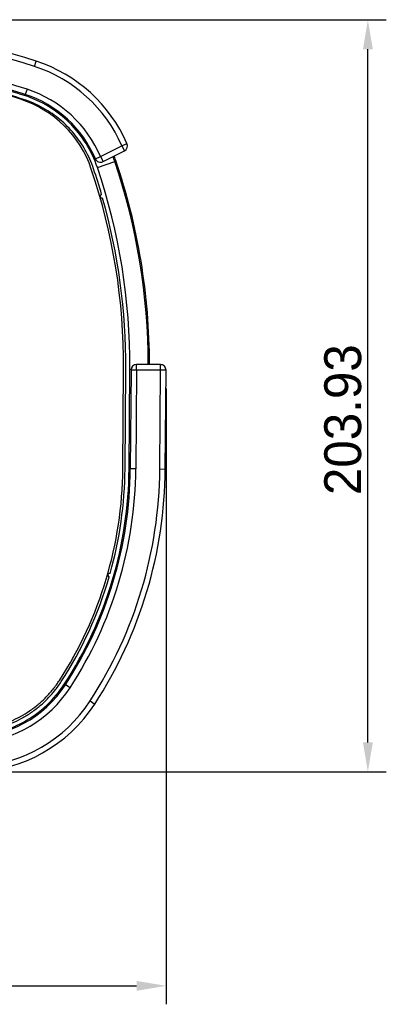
# Model space of a CAD drawing. Header units: millimetres. Extents: x 0 to 1189, y 0 to 841.
# Tile 14 of 34: x 474 to 573, y 277 to 543. Entities that reach past the tile are written whole.
import ezdxf

# ---------------------------------------------------------------- set-up
doc = ezdxf.new("R2010")
doc.units = ezdxf.units.MM
doc.header["$LTSCALE"] = 65.395
doc.header["$PDMODE"] = 3
doc.header["$PDSIZE"] = 0.01
doc.layers.get('0').update_dxf_attribs({"linetype": 'CONTINUOUS'})
doc.layers.get('Defpoints').update_dxf_attribs({"linetype": 'CONTINUOUS'})
for name, color, linetype in [('FRONT_SHEET_RH-A-SHAPE', 7, 'CONTINUOUS'), ('JACKET_BOTTOM-R-SHAPE', 7, 'CONTINUOUS'), ('JACKET_TOP-R-SHAPE', 7, 'CONTINUOUS'), ('TOP_BODY-RH-A-SHAPE', 7, 'CONTINUOUS'), ('TOP_BODY-RH-SHAPE', 7, 'CONTINUOUS')]:
    doc.layers.add(name, color=color, linetype=linetype)
doc.styles.get("Standard").update_dxf_attribs({"font": 'GOTHIC.TTF'})
doc.dimstyles.new('WALL', dxfattribs={"dimtxt": 10, "dimasz": 8, "dimexe": 5, "dimexo": 5, "dimgap": 1.5, "dimtad": 1, "dimtoh": 1, "dimdsep": 46, "dimtxsty": 'Standard', "dimcen": 0, "dimadec": 0, "dimazin": 0, "dimtp": 0.001, "dimtm": 0.001, "dimtfac": 1, "dimtofl": 0, "dimtmove": 0, "dimatfit": 3, "dimfxl": 1, "dimtolj": 1, "dimarcsym": 0})

# ---------------------------------------------------------------- blocks, each defined once
blk = doc.blocks.new('*D132')
at = {"color": 0, "lineweight": -2, "transparency": 16777216}
for p, q in [((432.74, 543.47), (573.37, 543.47)), ((568.37, 347.54), (568.37, 535.47)), ((467.54, 339.54), (573.37, 339.54))]:
    blk.add_line(p, q, dxfattribs=at)
at = {"color": 0, "transparency": 16777216}
for points in [[(567.04, 535.47), (569.71, 535.47), (568.37, 543.47)], [(567.04, 347.54), (569.71, 347.54), (568.37, 339.54)]]:
    blk.add_solid(points, dxfattribs=at)
at = {"layer": 'Defpoints', "color": 0, "transparency": 16777216}
for p in [(427.74, 543.47), (568.37, 543.47), (462.54, 339.54)]:
    blk.add_point(p, dxfattribs=at)
at = {"color": 0, "transparency": 16777216, "insert": (561.62, 435.03), "char_height": 10, "attachment_point": 5, "rotation": 90}
blk.add_mtext('\\A1;203.93', dxfattribs=at)
blk = doc.blocks.new('*D133')
at = {"color": 0, "lineweight": -2, "transparency": 16777216}
for p, q in [((276.26, 443.46), (276.26, 276.54)), ((513.65, 443.46), (513.65, 276.54)), ((284.26, 281.54), (505.65, 281.54))]:
    blk.add_line(p, q, dxfattribs=at)
at = {"color": 0, "transparency": 16777216}
for points in [[(284.26, 282.87), (284.26, 280.2), (276.26, 281.54)], [(505.65, 282.87), (505.65, 280.2), (513.65, 281.54)]]:
    blk.add_solid(points, dxfattribs=at)
at = {"layer": 'Defpoints', "color": 0, "transparency": 16777216}
for p in [(276.26, 448.46), (513.65, 448.46), (513.65, 281.54)]:
    blk.add_point(p, dxfattribs=at)
at = {"color": 0, "transparency": 16777216, "insert": (394.96, 288.29), "char_height": 10, "attachment_point": 5}
blk.add_mtext('\\A1;237.4', dxfattribs=at)

msp = doc.modelspace()

# ---------------------------------------------------------------- linework, layer by layer
at = {"layer": 'FRONT_SHEET_RH-A-SHAPE', "color": 7, "linetype": 'Continuous'}
msp.add_line((501.928, 421.742), (502.127, 448.763), dxfattribs=at)
for centre, radius, start, end in [((394.958, 275.974), 258.373, 72.14705, 75.21683), ((464.971, 493.351), 30, 18.74582, 72.14705), ((337.158, 449.974), 164.973, 359.57923, 18.74582), ((394.958, 422.528), 106.973, 327.05077, 359.57923)]:
    msp.add_arc(centre, radius, start, end, dxfattribs=at)
msp.add_open_spline([(470.537, 352.897), (470.867, 353.022), (472.097, 353.514), (474.168, 354.509), (476.658, 356.028), (478.985, 357.786), (481.125, 359.768), (483.059, 361.952), (484.197, 363.531), (484.725, 364.345)], degree=3, knots=[0, 0, 0, 0, 0.0571833, 0.214284, 0.371388, 0.5285042, 0.6856548, 0.842818, 1, 1, 1, 1], dxfattribs=at)
at = {"layer": 'JACKET_BOTTOM-R-SHAPE', "color": 7, "linetype": 'Continuous'}
for p, q in [((504.151, 448.485), (503.955, 421.727)), ((505.651, 448.474), (504.151, 448.485)), ((505.651, 448.474), (505.455, 421.716)), ((512.151, 449.974), (505.651, 449.974)), ((505.651, 448.474), (505.651, 449.974)), ((512.151, 448.474), (505.651, 448.474)), ((511.954, 421.669), (512.151, 448.474)), ((512.151, 448.474), (512.151, 449.974)), ((513.651, 448.463), (512.151, 448.474)), ((513.454, 421.657), (513.651, 448.463)), ((505.455, 421.716), (503.955, 421.727)), ((511.954, 421.669), (513.454, 421.657)), ((487.607, 362.308), (486.349, 363.126)), ((493.057, 358.766), (494.314, 357.948))]:
    msp.add_line(p, q, dxfattribs=at)
for centre, radius, start, end in [((505.651, 448.474), 1.5, 90, 179.57923), ((512.151, 448.474), 1.5, 359.57923, 90), ((394.958, 422.528), 109, 326.97715, 359.57923), ((394.958, 422.528), 110.5, 326.97715, 359.57923), ((394.958, 422.528), 117, 326.97715, 359.57923), ((394.958, 422.528), 118.5, 326.97715, 359.57923), ((460.273, 380.074), 31.1, 270, 326.97715), ((460.273, 380.074), 32.6, 273.8422, 326.97715), ((460.273, 380.074), 40.6, 271.73597, 326.97715), ((460.273, 380.074), 39.1, 273.20274, 326.97715)]:
    msp.add_arc(centre, radius, start, end, dxfattribs=at)
at = {"layer": 'JACKET_TOP-R-SHAPE', "color": 7, "linetype": 'Continuous'}
for p, q in [((477.971, 530.793), (478.435, 532.22)), ((475.957, 524.613), (475.493, 523.187)), ((501.678, 509.296), (503.052, 509.898)), ((495.874, 506.339), (501.678, 509.296)), ((496.555, 505.003), (502.359, 507.96)), ((501.678, 509.296), (502.359, 507.96)), ((494.493, 505.754), (495.874, 506.339)), ((495.874, 506.339), (496.555, 505.003))]:
    msp.add_line(p, q, dxfattribs=at)
for centre, radius, start, end in [((394.958, 275.974), 268, 71.95582, 83.01241), ((394.958, 275.974), 269.5, 71.95582, 83.01241), ((394.958, 275.974), 261.5, 71.95582, 83.03758), ((465.859, 493.617), 40.6, 23.64181, 71.95582), ((394.958, 275.974), 260, 71.95582, 76.29971), ((465.859, 493.617), 39.1, 23.64181, 71.95582), ((465.859, 493.617), 32.6, 22.97122, 71.95582), ((465.859, 493.617), 31.1, 22.97122, 71.95582), ((501.678, 509.296), 1.5, 297, 23.64181), ((495.874, 506.339), 1.5, 202.97122, 297)]:
    msp.add_arc(centre, radius, start, end, dxfattribs=at)
at = {"layer": 'TOP_BODY-RH-A-SHAPE', "color": 7, "linetype": 'Continuous'}
for p, q in [((475.292, 522.909), (475.393, 523.219)), ((495.039, 503.392), (499.769, 504.992)), ((499.769, 504.992), (500.017, 505.299)), ((502.528, 421.738), (502.727, 448.758)), ((503.628, 421.73), (503.827, 448.75)), ((503.827, 448.75), (504.179, 448.748)), ((503.628, 421.73), (503.955, 421.727)), ((486.151, 363.421), (486.425, 363.243))]:
    msp.add_line(p, q, dxfattribs=at)
for centre, radius, start, end in [((394.958, 275.974), 259.673, 71.97892, 75.66092), ((394.958, 275.974), 258.573, 71.97897, 75.27672), ((465.69, 493.454), 35.98, 18.70421, 21.06052), ((465.953, 493.727), 35.975, 20.32597, 20.86189), ((465.951, 493.726), 35.978, 19.9431, 20.32597), ((337.158, 449.974), 171.667, 0.00003, 18.69264), ((465.955, 493.728), 35.974, 18.76314, 19.94312), ((337.158, 449.974), 172, 0.00033, 18.76308), ((337.158, 449.974), 165.573, 16.17302, 18.69257), ((337.158, 449.974), 166.673, 359.57923, 18.69264), ((496.317, 495.613), 0.5, 106.08651, 285.91349), ((337.158, 449.974), 165.573, 359.57923, 15.82698), ((394.958, 422.528), 108.673, 327.05077, 359.57923), ((394.958, 422.528), 107.573, 344.26631, 359.57923), ((498.363, 392.877), 0.5, 74, 254), ((394.958, 422.528), 107.573, 327.05092, 343.73369)]:
    msp.add_arc(centre, radius, start, end, dxfattribs=at)
for points, knots in [([(493.997, 503.039), (493.696, 503.929), (493.023, 505.647), (491.789, 508.101), (490.358, 510.401), (488.723, 512.563), (486.9, 514.568), (484.904, 516.399), (482.724, 518.061), (480.339, 519.554), (477.738, 520.853), (475.897, 521.555), (474.951, 521.863)], [0, 0, 0, 0, 0.1015764, 0.1989754, 0.2964976, 0.3939953, 0.4914787, 0.5890243, 0.6862906, 0.7873818, 0.8925929, 1, 1, 1, 1]), ([(495.039, 503.392), (494.272, 505.659), (492.201, 510.032), (487.674, 515.687), (481.966, 520.149), (477.569, 522.168), (475.292, 522.909)], [0, 0, 0, 0, 0.2499979, 0.4999934, 0.7499899, 1, 1, 1, 1]), ([(460.173, 350.401), (461.168, 350.401), (463.149, 350.5), (466.084, 350.942), (468.952, 351.669), (471.734, 352.676), (474.403, 353.953), (476.932, 355.488), (479.304, 357.27), (481.502, 359.293), (483.501, 361.541), (484.681, 363.174), (485.228, 364.019)], [0, 0, 0, 0, 0.1004219, 0.199815, 0.2992151, 0.3986013, 0.4979836, 0.597374, 0.6967457, 0.7970935, 0.8983432, 1, 1, 1, 1]), ([(460.173, 349.301), (462.735, 349.301), (467.882, 349.943), (475.11, 352.776), (481.419, 357.301), (484.758, 361.271), (486.151, 363.421)], [0, 0, 0, 0, 0.2499995, 0.4999983, 0.7499975, 1, 1, 1, 1])]:
    msp.add_open_spline(points, degree=3, knots=knots, dxfattribs=at)
at = {"layer": 'TOP_BODY-RH-SHAPE', "color": 7, "linetype": 'Continuous'}
for p, q in [((475.292, 522.909), (475.393, 523.219)), ((495.039, 503.392), (499.769, 504.992)), ((499.769, 504.992), (500.017, 505.299)), ((502.528, 421.738), (502.727, 448.758)), ((503.628, 421.73), (503.827, 448.75)), ((503.827, 448.75), (504.179, 448.748)), ((503.628, 421.73), (503.955, 421.727)), ((486.151, 363.421), (486.425, 363.243))]:
    msp.add_line(p, q, dxfattribs=at)
for centre, radius, start, end in [((394.958, 275.974), 259.673, 71.97892, 75.66092), ((394.958, 275.974), 258.573, 71.97897, 75.27672), ((465.69, 493.454), 35.98, 18.70421, 21.06052), ((465.959, 493.729), 35.969, 20.32597, 20.86223), ((465.954, 493.728), 35.974, 19.94305, 20.32597), ((337.158, 449.974), 171.667, 0.00003, 18.69264), ((465.954, 493.727), 35.975, 18.76311, 19.94306), ((337.158, 449.974), 172, 0.00033, 18.76308), ((337.158, 449.974), 165.573, 16.17302, 18.69257), ((337.158, 449.974), 166.673, 359.57923, 18.69264), ((496.317, 495.613), 0.5, 106.08651, 285.91349), ((337.158, 449.974), 165.573, 359.57923, 15.82698), ((394.958, 422.528), 108.673, 327.05077, 359.57923), ((394.958, 422.528), 107.573, 344.26631, 359.57923), ((498.363, 392.877), 0.5, 74, 254), ((394.958, 422.528), 107.573, 327.05092, 343.73369)]:
    msp.add_arc(centre, radius, start, end, dxfattribs=at)
for points, knots in [([(493.997, 503.039), (493.696, 503.929), (493.023, 505.647), (491.789, 508.101), (490.358, 510.401), (488.723, 512.563), (486.9, 514.568), (484.904, 516.399), (482.724, 518.061), (480.339, 519.554), (477.738, 520.853), (475.897, 521.555), (474.951, 521.863)], [0, 0, 0, 0, 0.1015764, 0.1989754, 0.2964976, 0.3939953, 0.4914787, 0.5890243, 0.6862906, 0.7873818, 0.8925929, 1, 1, 1, 1]), ([(495.039, 503.392), (494.272, 505.659), (492.201, 510.032), (487.674, 515.687), (481.966, 520.149), (477.569, 522.168), (475.292, 522.909)], [0, 0, 0, 0, 0.2499979, 0.4999934, 0.7499899, 1, 1, 1, 1]), ([(460.173, 350.401), (461.168, 350.401), (463.149, 350.5), (466.084, 350.942), (468.952, 351.669), (471.734, 352.676), (474.403, 353.953), (476.932, 355.488), (479.304, 357.27), (481.502, 359.293), (483.501, 361.541), (484.681, 363.174), (485.228, 364.019)], [0, 0, 0, 0, 0.1004219, 0.199815, 0.2992151, 0.3986013, 0.4979836, 0.597374, 0.6967457, 0.7970935, 0.8983432, 1, 1, 1, 1]), ([(460.173, 349.301), (462.735, 349.301), (467.882, 349.943), (475.11, 352.776), (481.419, 357.301), (484.758, 361.271), (486.151, 363.421)], [0, 0, 0, 0, 0.2499995, 0.4999983, 0.7499975, 1, 1, 1, 1])]:
    msp.add_open_spline(points, degree=3, knots=knots, dxfattribs=at)

# ---------------------------------------------------------------- dimensions: what is measured, and where the dimension line sits
at = {"color": 5}
dim = msp.add_linear_dim(base=(568.3743, 543.4726), p1=(462.5414, 339.5377), p2=(427.7435, 543.4726), angle=90, dimstyle='WALL', dxfattribs=at)
dim.commit()
dim.dimension.update_dxf_attribs({"geometry": '*D132', "text_midpoint": (568.3743, 435.0259), "dimtype": 160})
dim = msp.add_linear_dim(base=(513.651, 281.536), p1=(276.264, 448.463), p2=(513.651, 448.463), dimstyle='WALL', override={"dimdec": 1}, dxfattribs=at)
dim.commit()
dim.dimension.update_dxf_attribs({"geometry": '*D133', "text_midpoint": (394.958, 281.536), "dimtype": 160})

doc.saveas('drawing.dxf')
